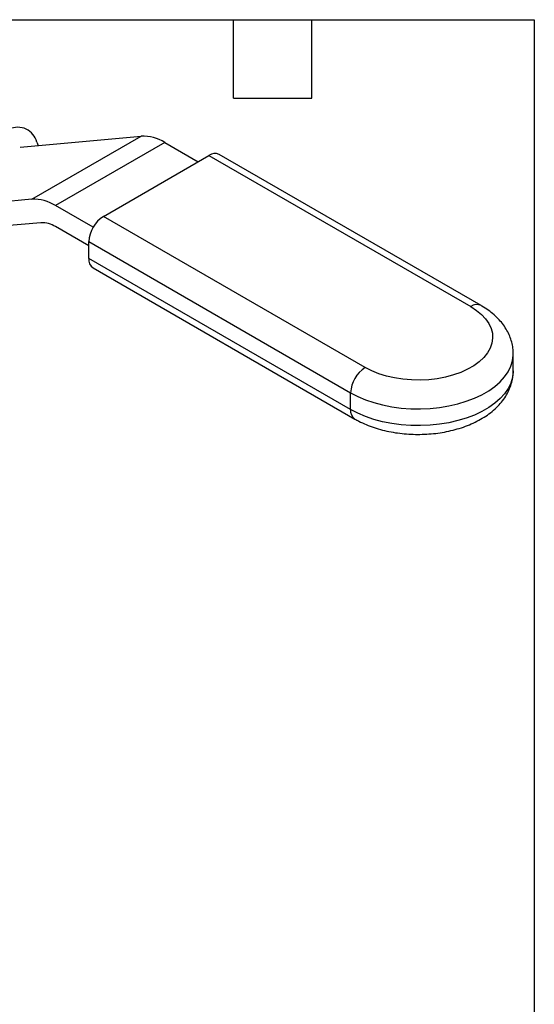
# Model space of a CAD drawing. Header units: inches. Extents: x 0.2 to 10.8, y 0.2 to 8.2.
# Tile 12 of 12: x 8.8 to 10.8, y 4.5 to 8.2. Entities that reach past the tile are written whole.
import ezdxf

# ---------------------------------------------------------------- set-up
doc = ezdxf.new("R2010")
doc.units = ezdxf.units.IN
doc.header["$MEASUREMENT"] = 0
doc.linetypes.add('SLD-Solid', pattern=[0])
doc.layers.add('TEXT', color=140, linetype='SLD-Solid', lineweight=25)

msp = doc.modelspace()

# ---------------------------------------------------------------- linework, layer by layer
for p, q in [((8.7844, 7.7631), (9.2469, 7.8044)), ((8.8293, 7.5634), (9.2469, 7.8044)), ((8.848, 7.7823), (8.8531, 7.7692)), ((9.3374, 7.7802), (8.9198, 7.5391)), ((9.3374, 7.7802), (9.4646, 7.7068)), ((9.1027, 7.4979), (9.5064, 7.7309)), ((9.5064, 7.7309), (10.5072, 7.1531)), ((10.5465, 7.157), (9.5457, 7.7348)), ((8.8293, 7.5634), (8.3668, 7.522)), ((9.0633, 7.4563), (8.9198, 7.5391)), ((10.1035, 6.9201), (9.1027, 7.4979)), ((8.8641, 7.4737), (8.3978, 7.432)), ((9.047, 7.3853), (8.9198, 7.4588)), ((9.047, 7.4014), (10.0478, 6.8237)), ((9.047, 7.3371), (9.047, 7.4014)), ((10.0478, 6.7594), (9.047, 7.3371)), ((9.0633, 7.3011), (10.0641, 6.7233)), ((10.6695, 6.908), (10.6695, 6.9723)), ((10.0478, 6.7594), (10.0478, 6.8237))]:
    msp.add_line(p, q)
at = {"flags": 128}
for points in [[(10.5072, 7.1531), (10.5292, 7.1388), (10.5483, 7.1231), (10.564, 7.1063), (10.5763, 7.0884), (10.5849, 7.0699), (10.5897, 7.051), (10.5906, 7.0318), (10.5878, 7.0127), (10.581, 6.994), (10.5706, 6.9758), (10.5566, 6.9584), (10.5392, 6.9421), (10.5186, 6.9271), (10.4951, 6.9135), (10.4691, 6.9016), (10.4408, 6.8916), (10.4107, 6.8835), (10.3792, 6.8775), (10.3467, 6.8736), (10.3136, 6.8719), (10.2805, 6.8725), (10.2476, 6.8752), (10.2156, 6.8802), (10.1847, 6.8873), (10.1555, 6.8964), (10.1283, 6.9074), (10.1035, 6.9201)], [(10.0478, 6.8237), (10.0752, 6.8094), (10.1049, 6.7968), (10.1367, 6.786), (10.1702, 6.7771), (10.2052, 6.7702), (10.2411, 6.7654), (10.2777, 6.7627), (10.3146, 6.7622), (10.3513, 6.7638), (10.3877, 6.7675), (10.4231, 6.7734), (10.4574, 6.7813), (10.4901, 6.7911), (10.5209, 6.8029), (10.5495, 6.8163), (10.5756, 6.8314), (10.5989, 6.8479), (10.6192, 6.8657), (10.6363, 6.8845), (10.6499, 6.9043), (10.6601, 6.9248), (10.6666, 6.9458), (10.6694, 6.967), (10.6695, 6.9729)], [(10.6695, 6.908), (10.6694, 6.9027), (10.6666, 6.8815), (10.6601, 6.8605), (10.6499, 6.84), (10.6363, 6.8202), (10.6192, 6.8014), (10.5989, 6.7836), (10.5756, 6.7671), (10.5495, 6.752), (10.5209, 6.7386), (10.4901, 6.7269), (10.4574, 6.717), (10.4231, 6.7091), (10.3877, 6.7032), (10.3513, 6.6995), (10.3146, 6.6979), (10.2777, 6.6984), (10.2411, 6.7011), (10.2052, 6.7059), (10.1702, 6.7128), (10.1367, 6.7217), (10.1049, 6.7325), (10.0752, 6.7451), (10.0478, 6.7594)]]:
    msp.add_lwpolyline(points, dxfattribs=at)
for centre, radius, start, end in [((8.7755, 7.7642), 0.0747, 14.0017, 115.2508), ((9.2534, 7.6476), 0.157, 57.6507, 92.3578), ((9.5294, 7.6987), 0.0396, 65.6929, 125.6176), ((8.8358, 7.4065), 0.157, 57.6507, 92.3578), ((9.1679, 7.3959), 0.121, 122.6055, 177.3945), ((8.8681, 7.3771), 0.0966, 57.6507, 92.3578), ((9.0845, 7.3324), 0.0378, 172.7442, 235.9436), ((10.5301, 7.1219), 0.0388, 64.8288, 126.3122), ((10.1687, 6.8182), 0.121, 122.6055, 177.3945), ((10.0853, 6.7546), 0.0378, 172.7424, 235.9611)]:
    msp.add_arc(centre, radius, start, end)
for points, knots in [([(10.6693, 6.9731), (10.6691, 6.9802), (10.6687, 6.9951), (10.664, 7.0176), (10.6565, 7.0403), (10.6458, 7.0622), (10.6322, 7.0832), (10.6157, 7.1032), (10.5963, 7.1221), (10.5744, 7.1396), (10.5572, 7.1508), (10.5477, 7.1564), (10.5465, 7.157)], [0, 0, 0, 0, 0.093606, 0.199104, 0.304891, 0.411996, 0.521321, 0.633524, 0.748893, 0.867233, 0.984314, 1, 1, 1, 1]), ([(10.0641, 6.7233), (10.0691, 6.7206), (10.083, 6.7128), (10.1074, 6.7016), (10.1377, 6.6902), (10.1694, 6.6809), (10.2022, 6.6736), (10.2358, 6.6684), (10.27, 6.6653), (10.3044, 6.6642), (10.3389, 6.6651), (10.3731, 6.6682), (10.4067, 6.6733), (10.4396, 6.6805), (10.4714, 6.6897), (10.502, 6.701), (10.531, 6.7143), (10.5581, 6.7298), (10.5831, 6.7472), (10.6055, 6.7665), (10.6249, 6.7875), (10.641, 6.8099), (10.6536, 6.8333), (10.6627, 6.8574), (10.6679, 6.8817), (10.67, 6.8986), (10.6694, 6.9073), (10.6694, 6.9079)], [0, 0, 0, 0, 0.023711, 0.066802, 0.109808, 0.152707, 0.19546, 0.238073, 0.280581, 0.323033, 0.365482, 0.407978, 0.450572, 0.493323, 0.536289, 0.579516, 0.62303, 0.66681, 0.710732, 0.754491, 0.797704, 0.839968, 0.881001, 0.920739, 0.959327, 0.997043, 1, 1, 1, 1])]:
    msp.add_open_spline(points, degree=3, knots=knots)
at = {"layer": 'TEXT'}
for p, q in [((0.25, 8.25), (10.75, 8.25)), ((9.6, 7.95), (9.6, 8.25)), ((9.9, 7.95), (9.9, 8.25)), ((10.75, 8.25), (10.75, 0.25)), ((9.6, 7.95), (9.9, 7.95))]:
    msp.add_line(p, q, dxfattribs=at)

doc.saveas('drawing.dxf')
